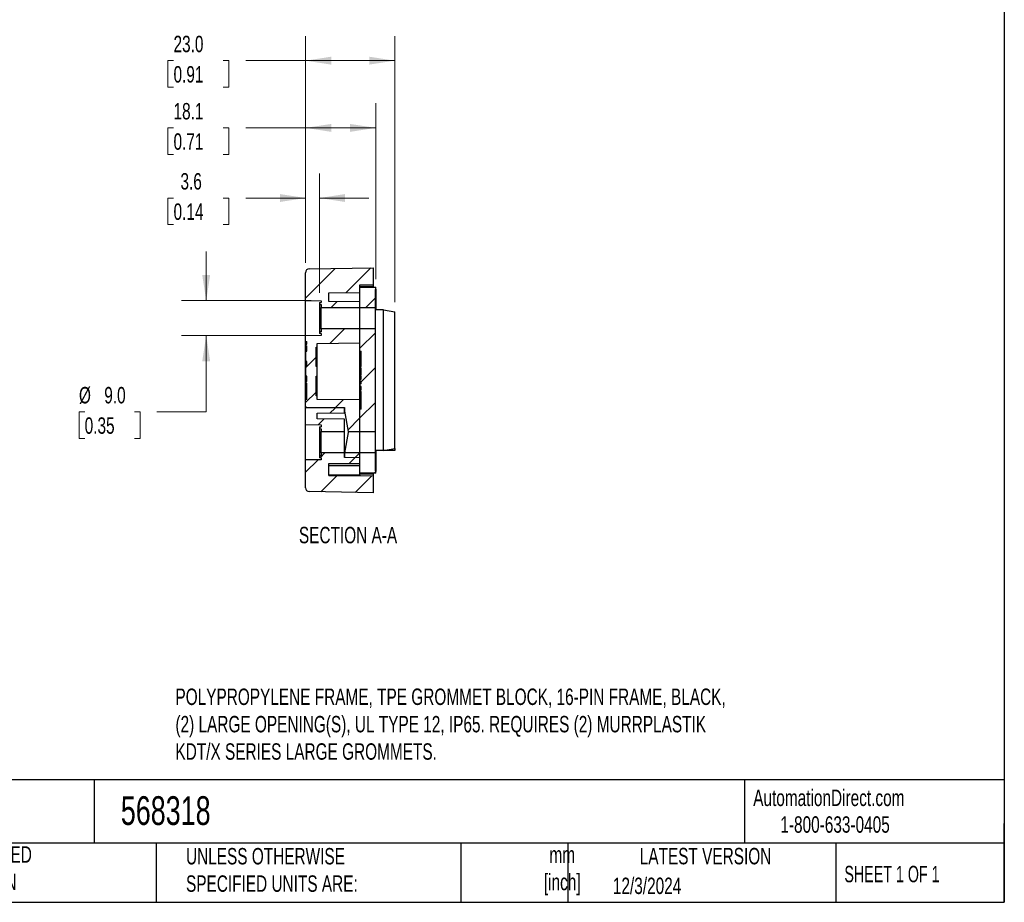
# Model space of a CAD drawing. Header units: millimetres. Extents: x 13 to 546, y 13 to 419.
# Tile 6 of 12: x 292 to 546, y 13 to 240. Entities that reach past the tile are written whole.
import ezdxf

# ---------------------------------------------------------------- set-up
doc = ezdxf.new("R2010")
doc.units = ezdxf.units.MM
doc.header["$LTSCALE"] = 2
doc.layers.add('TEXT', color=140, linetype='Continuous', lineweight=25)
doc.styles.add('SLDTEXTSTYLE0', font='TXT', dxfattribs={"width": 0.7})
doc.styles.add('SLDTEXTSTYLE1', font='TXT', dxfattribs={"width": 0.65})
doc.dimstyles.new('SLDDIMSTYLE0', dxfattribs={"dimtxt": 4.316016, "dimasz": 6.604, "dimexe": 0, "dimexo": 0.0625, "dimgap": 1.079004, "dimtad": 0, "dimtih": 1, "dimtoh": 1, "dimrnd": 1e-09, "dimzin": 4, "dimdsep": 46, "dimtxsty": 'SLDTEXTSTYLE0', "dimsah": 1, "dimcen": 0.09, "dimadec": 0, "dimazin": 1, "dimtfac": 1, "dimtofl": 0, "dimtmove": 0, "dimatfit": 3, "dimfxl": 0, "dimfrac": 2, "dimtolj": 1, "dimtzin": 12, "dimarcsym": 0})
doc.dimstyles.new('SLDDIMSTYLE1', dxfattribs={"dimtxt": 4.316016, "dimasz": 6.604, "dimexe": 0, "dimexo": 0.0625, "dimgap": 1.079004, "dimtad": 0, "dimtih": 1, "dimtoh": 1, "dimrnd": 1e-09, "dimzin": 4, "dimdsep": 46, "dimtxsty": 'SLDTEXTSTYLE0', "dimsah": 1, "dimcen": 0.09, "dimadec": 0, "dimazin": 1, "dimtfac": 1, "dimtmove": 0, "dimatfit": 0, "dimfxl": 0, "dimfrac": 2, "dimtolj": 1, "dimtzin": 12, "dimarcsym": 0})
doc.dimstyles.new('SLDDIMSTYLE3', dxfattribs={"dimtxt": 4.316016, "dimasz": 6.604, "dimexe": 0, "dimexo": 0.0625, "dimgap": 1.079004, "dimtad": 0, "dimtih": 1, "dimtoh": 1, "dimrnd": 1e-09, "dimzin": 12, "dimdsep": 46, "dimtxsty": 'SLDTEXTSTYLE0', "dimsah": 1, "dimcen": 0.09, "dimadec": 0, "dimazin": 3, "dimtfac": 1, "dimtofl": 0, "dimtmove": 0, "dimatfit": 3, "dimfxl": 0, "dimfrac": 2, "dimtolj": 1, "dimtzin": 12, "dimarcsym": 0})
doc.dimstyles.new('SLDDIMSTYLE5', dxfattribs={"dimtxt": 4.316016, "dimasz": 6.604, "dimexe": 0, "dimexo": 0.0625, "dimgap": 1.079004, "dimtad": 0, "dimtih": 1, "dimtoh": 1, "dimrnd": 1e-09, "dimzin": 12, "dimdsep": 46, "dimtxsty": 'SLDTEXTSTYLE0', "dimsah": 1, "dimcen": 0.09, "dimadec": 0, "dimazin": 3, "dimtfac": 1, "dimtmove": 0, "dimatfit": 0, "dimfxl": 0, "dimfrac": 2, "dimtolj": 1, "dimtzin": 12, "dimarcsym": 0})

# ---------------------------------------------------------------- blocks, each defined once
blk = doc.blocks.new('_D_12')
at = {"color": 7, "linetype": 'Continuous', "lineweight": 0}
for p, q in [((366.02, 177.55), (366.02, 200.61)), ((369.62, 169.83), (369.62, 200.61)), ((332, 194.26), (330.55, 194.26)), ((330.55, 194.26), (330.55, 187.4)), ((344.83, 194.26), (346.27, 194.26)), ((346.27, 194.26), (346.27, 187.4)), ((366.02, 194.26), (350.67, 194.26)), ((369.62, 194.26), (382.32, 194.26)), ((330.55, 187.4), (332, 187.4)), ((346.27, 187.4), (344.83, 187.4))]:
    blk.add_line(p, q, dxfattribs=at)
at = {"color": 7, "linetype": 'Continuous', "lineweight": 18}
for points in [[(366.02, 194.26), (359.42, 195.28), (359.42, 193.24)], [(369.62, 194.26), (376.23, 193.24), (376.23, 195.28)]]:
    blk.add_solid(points, dxfattribs=at)
at = {"color": 7, "linetype": 'Continuous', "lineweight": 18, "char_height": 4.233, "attachment_point": 1, "style": 'SLDTEXTSTYLE0'}
for s, insert in [('3.6', (333.79, 200.68)), ('0.14', (332, 192.86))]:
    blk.add_mtext(s, dxfattribs=dict(at, insert=insert))
blk = doc.blocks.new('_D_13')
at = {"color": 7, "linetype": 'Continuous', "lineweight": 0}
for p, q in [((366.02, 177.55), (366.02, 236.02)), ((389.02, 167.45), (389.02, 236.02)), ((332, 229.67), (330.55, 229.67)), ((330.55, 229.67), (330.55, 222.81)), ((344.83, 229.67), (346.27, 229.67)), ((346.27, 229.67), (346.27, 222.81)), ((366.02, 229.67), (350.67, 229.67)), ((389.02, 229.67), (366.02, 229.67)), ((330.55, 222.81), (332, 222.81)), ((346.27, 222.81), (344.83, 222.81))]:
    blk.add_line(p, q, dxfattribs=at)
at = {"color": 7, "linetype": 'Continuous', "lineweight": 18}
for points in [[(366.02, 229.67), (372.63, 228.65), (372.63, 230.69)], [(389.02, 229.67), (382.42, 230.69), (382.42, 228.65)]]:
    blk.add_solid(points, dxfattribs=at)
at = {"color": 7, "linetype": 'Continuous', "lineweight": 18, "char_height": 4.233, "attachment_point": 1, "style": 'SLDTEXTSTYLE0'}
for s, insert in [('23.0', (332, 236.09)), ('0.91', (332, 228.27))]:
    blk.add_mtext(s, dxfattribs=dict(at, insert=insert))
blk = doc.blocks.new('_D_14')
at = {"color": 7, "linetype": 'Continuous', "lineweight": 0}
for p, q in [((340.42, 167.8), (340.42, 180.5)), ((367.48, 167.8), (334.07, 167.8)), ((367.48, 158.8), (334.07, 158.8)), ((340.42, 139.13), (340.42, 158.8)), ((309.1, 139.13), (307.65, 139.13)), ((307.65, 139.13), (307.65, 132.27)), ((321.92, 139.13), (323.37, 139.13)), ((323.37, 139.13), (323.37, 132.27)), ((327.72, 139.13), (340.42, 139.13)), ((307.65, 132.27), (309.1, 132.27)), ((323.37, 132.27), (321.92, 132.27))]:
    blk.add_line(p, q, dxfattribs=at)
at = {"color": 7, "linetype": 'Continuous', "lineweight": 18}
for points in [[(340.42, 167.8), (341.44, 174.4), (339.4, 174.4)], [(340.42, 158.8), (339.4, 152.19), (341.44, 152.19)]]:
    blk.add_solid(points, dxfattribs=at)
at = {"color": 7, "linetype": 'Continuous', "lineweight": 18, "char_height": 4.233, "attachment_point": 1, "style": 'SLDTEXTSTYLE0'}
for s, insert in [('%%c', (307.63, 145.55)), ('9.0', (314.15, 145.55)), ('0.35', (309.1, 137.72))]:
    blk.add_mtext(s, dxfattribs=dict(at, insert=insert))
blk = doc.blocks.new('_D_15')
at = {"color": 7, "linetype": 'Continuous', "lineweight": 0}
for p, q in [((366.02, 177.55), (366.02, 218.69)), ((384.12, 173.34), (384.12, 218.69)), ((332, 212.34), (330.55, 212.34)), ((330.55, 212.34), (330.55, 205.48)), ((344.83, 212.34), (346.27, 212.34)), ((346.27, 212.34), (346.27, 205.48)), ((366.02, 212.34), (350.67, 212.34)), ((384.12, 212.34), (366.02, 212.34)), ((330.55, 205.48), (332, 205.48)), ((346.27, 205.48), (344.83, 205.48))]:
    blk.add_line(p, q, dxfattribs=at)
at = {"color": 7, "linetype": 'Continuous', "lineweight": 18}
for points in [[(366.02, 212.34), (372.63, 211.32), (372.63, 213.35)], [(384.12, 212.34), (377.52, 213.35), (377.52, 211.32)]]:
    blk.add_solid(points, dxfattribs=at)
at = {"color": 7, "linetype": 'Continuous', "lineweight": 18, "char_height": 4.233, "attachment_point": 1, "style": 'SLDTEXTSTYLE0'}
for s, insert in [('18.1', (332, 218.76)), ('0.71', (332, 210.93))]:
    blk.add_mtext(s, dxfattribs=dict(at, insert=insert))

msp = doc.modelspace()

# ---------------------------------------------------------------- hatches: boundary and pattern name
at = {"linetype": 'Continuous', "lineweight": 18}
h = msp.add_hatch(dxfattribs=at)
h.set_pattern_fill('ANSI31', scale=2, style=0)
edge = h.paths.add_edge_path(flags=0)
edge.add_line((369.622, 167.29), (369.622, 166.804))
edge.add_line((369.622, 166.804), (370.022, 166.797))
edge.add_line((370.022, 166.797), (370.022, 166.047))
edge.add_line((370.022, 166.047), (380.022, 166.047))
edge.add_line((380.022, 166.047), (380.022, 167.478))
edge.add_line((380.022, 167.478), (372.022, 167.547))
edge.add_line((372.022, 167.547), (372.022, 169.797))
edge.add_line((372.022, 169.797), (380.022, 169.867))
edge.add_line((380.022, 169.867), (380.022, 171.866))
edge.add_spline(control_points=[(380.022, 171.866), (381.189, 171.887), (382.355, 171.907), (383.522, 171.927)], knot_values=[0.0084555, 0.0084555, 0.0084555, 0.0084555, 0.011956, 0.011956, 0.011956, 0.011956], weights=[1, 1, 1, 1], degree=3, periodic=0)
edge.add_line((383.522, 171.927), (383.522, 176.297))
edge.add_line((383.522, 176.297), (367.005, 176.009))
edge.add_arc((367.022, 175.009), 1, 91, 180)
edge.add_line((366.022, 175.009), (366.022, 167.867))
edge.add_line((366.022, 167.867), (370.022, 167.797))
edge.add_line((370.022, 167.797), (370.022, 167.297))
edge.add_line((370.022, 167.297), (369.622, 167.29))
h = msp.add_hatch(dxfattribs=at)
h.set_pattern_fill('ANSI31', scale=2, style=0)
edge = h.paths.add_edge_path(flags=0)
edge.add_line((384.122, 170.797), (384.172, 170.797))
edge.add_line((384.172, 170.797), (384.172, 171.297))
edge.add_line((384.172, 171.297), (380.022, 171.297))
edge.add_line((380.022, 171.297), (380.022, 166.047))
edge.add_line((380.022, 166.047), (384.022, 166.047))
edge.add_line((384.022, 166.047), (384.022, 170.697))
edge.add_arc((384.122, 170.697), 0.1, 90, 180, ccw=False)
h = msp.add_hatch(dxfattribs=at)
h.set_pattern_fill('ANSI31', scale=2, style=0)
edge = h.paths.add_edge_path(flags=0)
edge.add_line((366.22, 140.383), (376.022, 140.297))
edge.add_line((376.022, 140.297), (376.022, 139.297))
edge.add_line((376.022, 139.297), (376.977, 134.047))
edge.add_line((376.977, 134.047), (380.022, 134.047))
edge.add_line((380.022, 134.047), (380.022, 142.201))
edge.add_line((380.022, 142.201), (369.022, 142.297))
edge.add_line((369.022, 142.297), (369.022, 143.301))
edge.add_line((369.022, 143.301), (368.722, 143.301))
edge.add_line((368.722, 143.301), (368.722, 148.293))
edge.add_line((368.722, 148.293), (369.022, 148.293))
edge.add_line((369.022, 148.293), (369.022, 150.801))
edge.add_line((369.022, 150.801), (368.722, 150.801))
edge.add_line((368.722, 150.801), (368.722, 155.793))
edge.add_line((368.722, 155.793), (369.022, 155.793))
edge.add_line((369.022, 155.793), (369.022, 156.797))
edge.add_line((369.022, 156.797), (380.022, 156.893))
edge.add_line((380.022, 156.893), (380.022, 160.547))
edge.add_line((380.022, 160.547), (370.022, 160.547))
edge.add_line((370.022, 160.547), (370.022, 159.797))
edge.add_line((370.022, 159.797), (369.622, 159.79))
edge.add_line((369.622, 159.79), (369.622, 159.304))
edge.add_line((369.622, 159.304), (370.022, 159.297))
edge.add_line((370.022, 159.297), (370.022, 158.797))
edge.add_line((370.022, 158.797), (366.022, 158.727))
edge.add_line((366.022, 158.727), (366.022, 157.297))
edge.add_line((366.022, 157.297), (366.322, 157.297))
edge.add_line((366.322, 157.297), (366.322, 156.55))
edge.add_line((366.322, 156.55), (366.122, 156.55))
edge.add_line((366.122, 156.55), (366.122, 156.148))
edge.add_line((366.122, 156.148), (366.322, 156.148))
edge.add_line((366.322, 156.148), (366.322, 154.799))
edge.add_line((366.322, 154.799), (366.122, 154.799))
edge.add_line((366.122, 154.799), (366.122, 152.077))
edge.add_line((366.122, 152.077), (366.322, 152.077))
edge.add_line((366.322, 152.077), (366.322, 151.087))
edge.add_line((366.322, 151.087), (366.122, 151.087))
edge.add_line((366.122, 151.087), (366.122, 148.297))
edge.add_line((366.122, 148.297), (366.322, 148.297))
edge.add_line((366.322, 148.297), (366.322, 146.948))
edge.add_line((366.322, 146.948), (366.122, 146.948))
edge.add_line((366.122, 146.948), (366.122, 146.548))
edge.add_line((366.122, 146.548), (366.322, 146.548))
edge.add_line((366.322, 146.548), (366.322, 142.297))
edge.add_line((366.322, 142.297), (366.022, 142.297))
edge.add_line((366.022, 142.297), (366.022, 140.583))
edge.add_arc((366.222, 140.583), 0.2, 180, 269.5)
h = msp.add_hatch(dxfattribs=at)
h.set_pattern_fill('ANSI31', scale=2, style=0)
h.paths.add_polyline_path([(380.122, 147.562), (380.122, 147.085), (380.322, 147.085), (380.322, 146.369), (380.122, 146.369), (380.122, 145.709), (380.322, 145.709), (380.322, 144.78), (380.122, 144.78), (380.122, 144.412), (380.322, 144.412), (380.322, 139.797), (380.022, 139.797), (380.022, 134.047), (384.022, 134.047), (384.022, 160.547), (380.022, 160.547), (380.022, 154.797), (380.322, 154.797), (380.322, 150.866), (380.122, 150.866), (380.122, 150.378), (380.322, 150.378), (380.322, 148.612), (380.122, 148.612), (380.122, 148.315), (380.322, 148.315), (380.322, 147.562)], flags=0)
h = msp.add_hatch(dxfattribs=at)
h.set_pattern_fill('ANSI31', scale=2, style=0)
h.paths.add_polyline_path([(370.022, 134.047), (376.022, 134.047), (376.022, 137.236), (369.022, 137.297), (369.022, 138.797), (376.022, 138.858), (376.022, 140.147), (366.022, 140.06), (366.022, 135.867), (370.022, 135.797), (370.022, 135.297), (369.622, 135.29), (369.622, 134.804), (370.022, 134.797)], flags=0)
h = msp.add_hatch(dxfattribs=at)
h.set_pattern_fill('ANSI31', scale=2, style=0)
edge = h.paths.add_edge_path(flags=0)
edge.add_line((380.022, 125.789), (380.022, 127.297))
edge.add_line((380.022, 127.297), (376.022, 127.367))
edge.add_line((376.022, 127.367), (376.022, 128.547))
edge.add_line((376.022, 128.547), (370.022, 128.547))
edge.add_line((370.022, 128.547), (370.022, 127.797))
edge.add_line((370.022, 127.797), (369.622, 127.79))
edge.add_line((369.622, 127.79), (369.622, 127.304))
edge.add_line((369.622, 127.304), (370.022, 127.297))
edge.add_line((370.022, 127.297), (370.022, 126.797))
edge.add_line((370.022, 126.797), (366.022, 126.727))
edge.add_line((366.022, 126.727), (366.022, 119.585))
edge.add_arc((367.022, 119.585), 1, 180, 269)
edge.add_line((367.005, 118.586), (383.522, 118.297))
edge.add_line((383.522, 118.297), (383.522, 122.667))
edge.add_spline(control_points=[(383.522, 122.667), (382.355, 122.688), (381.189, 122.708), (380.022, 122.728)], knot_values=[0.0115139, 0.0115139, 0.0115139, 0.0115139, 0.0150145, 0.0150145, 0.0150145, 0.0150145], weights=[1, 1, 1, 1], degree=3, periodic=0)
edge.add_line((380.022, 122.728), (372.022, 122.728))
edge.add_line((372.022, 122.728), (372.022, 125.789))
edge.add_line((372.022, 125.789), (380.022, 125.789))
h = msp.add_hatch(dxfattribs=at)
h.set_pattern_fill('ANSI31', scale=2, style=0)
h.paths.add_polyline_path([(380.022, 127.358), (380.022, 128.547), (376.067, 128.547), (376.022, 128.297), (376.022, 127.428)], flags=0)
h = msp.add_hatch(dxfattribs=at)
h.set_pattern_fill('ANSI31', scale=2, style=0)
edge = h.paths.add_edge_path(flags=0)
edge.add_line((380.022, 123.297), (384.172, 123.297))
edge.add_line((384.172, 123.297), (384.172, 123.797))
edge.add_line((384.172, 123.797), (384.122, 123.797))
edge.add_arc((384.122, 123.897), 0.1, 180, 270, ccw=False)
edge.add_line((384.022, 123.897), (384.022, 128.547))
edge.add_line((384.022, 128.547), (380.022, 128.547))
edge.add_line((380.022, 128.547), (380.022, 123.297))

# ---------------------------------------------------------------- linework, layer by layer
for p, q in [((367.005, 176.009), (383.522, 176.297)), ((383.522, 171.927), (383.522, 176.297)), ((366.022, 167.867), (366.022, 175.009)), ((380.022, 171.866), (383.522, 171.927)), ((380.022, 169.867), (380.022, 171.866)), ((380.022, 171.54), (383.522, 171.601)), ((380.022, 166.047), (380.022, 171.297)), ((380.022, 171.297), (384.172, 171.297)), ((384.022, 166.047), (384.022, 170.697)), ((384.022, 170.297), (384.122, 170.297)), ((384.172, 170.797), (384.122, 170.797)), ((384.122, 170.797), (384.122, 170.297)), ((384.172, 170.297), (384.122, 170.297)), ((384.122, 170.297), (384.122, 165.422)), ((384.172, 170.797), (384.172, 171.297)), ((384.172, 170.797), (384.172, 170.297)), ((384.172, 165.422), (384.172, 170.297)), ((366.022, 167.867), (370.022, 167.797)), ((366.022, 158.727), (366.022, 167.867)), ((370.022, 167.797), (370.022, 167.297)), ((372.022, 169.797), (380.022, 169.867)), ((372.022, 167.547), (372.022, 169.797)), ((380.022, 167.478), (372.022, 167.547)), ((380.022, 166.047), (380.022, 167.478)), ((369.622, 167.29), (370.022, 167.297)), ((369.622, 167.29), (369.622, 166.804)), ((369.622, 166.804), (370.022, 166.797)), ((369.622, 166.804), (369.622, 159.79)), ((370.022, 166.797), (370.022, 166.047)), ((370.022, 166.047), (380.022, 166.047)), ((370.022, 160.547), (370.022, 166.047)), ((380.022, 160.547), (380.022, 166.047)), ((380.022, 160.547), (380.022, 166.047)), ((380.022, 166.047), (384.022, 166.047)), ((384.022, 160.547), (384.022, 166.047)), ((386.122, 165.422), (384.022, 165.422)), ((386.122, 129.172), (386.122, 165.422)), ((386.122, 165.422), (389.022, 164.911)), ((389.022, 129.684), (389.022, 164.911)), ((370.022, 160.547), (370.022, 159.797)), ((380.022, 160.547), (370.022, 160.547)), ((380.022, 156.893), (380.022, 160.547)), ((380.022, 154.797), (380.022, 160.547)), ((384.022, 160.547), (380.022, 160.547)), ((384.022, 134.047), (384.022, 160.547)), ((370.022, 158.797), (366.022, 158.727)), ((366.022, 157.297), (366.022, 158.727)), ((370.022, 159.797), (369.622, 159.79)), ((369.622, 159.79), (369.622, 159.304)), ((370.022, 159.297), (369.622, 159.304)), ((370.022, 159.297), (370.022, 158.797)), ((366.022, 157.297), (366.322, 157.297)), ((366.022, 156.297), (366.022, 157.297)), ((366.022, 143.297), (366.022, 156.297)), ((366.122, 156.297), (366.022, 156.297)), ((366.122, 156.148), (366.122, 156.55)), ((366.122, 156.55), (366.322, 156.55)), ((366.122, 156.148), (366.322, 156.148)), ((366.122, 155.748), (366.122, 156.148)), ((366.322, 155.748), (366.122, 155.748)), ((366.122, 154.799), (366.122, 155.748)), ((366.122, 152.077), (366.122, 154.799)), ((366.122, 154.799), (366.322, 154.799)), ((366.322, 156.55), (366.322, 157.297)), ((366.322, 154.799), (366.322, 156.148)), ((368.722, 155.793), (369.022, 155.793)), ((368.722, 150.801), (368.722, 155.793)), ((369.022, 156.797), (380.022, 156.893)), ((369.022, 155.793), (369.022, 156.797)), ((369.022, 150.801), (369.022, 155.793)), ((380.022, 142.201), (380.022, 154.797)), ((380.022, 154.797), (380.322, 154.797)), ((380.322, 150.866), (380.322, 154.797)), ((368.722, 154.297), (368.922, 154.297)), ((368.922, 152.297), (368.722, 152.297)), ((368.922, 152.297), (368.922, 154.297)), ((366.322, 152.077), (366.122, 152.077)), ((366.122, 152.077), (366.122, 151.087)), ((366.122, 148.297), (366.122, 151.087)), ((366.122, 151.087), (366.322, 151.087)), ((366.322, 151.087), (366.322, 152.077)), ((369.022, 150.801), (368.722, 150.801)), ((369.022, 148.293), (369.022, 150.801)), ((380.322, 151.148), (380.122, 151.148)), ((380.122, 150.378), (380.122, 150.866)), ((380.122, 150.866), (380.322, 150.866)), ((380.322, 150.378), (380.122, 150.378)), ((380.122, 150.204), (380.122, 150.345)), ((380.322, 150.204), (380.122, 150.204)), ((380.322, 148.612), (380.322, 150.378)), ((366.322, 148.297), (366.122, 148.297)), ((366.122, 147.348), (366.122, 148.297)), ((366.322, 147.348), (366.122, 147.348)), ((366.122, 146.948), (366.122, 147.348)), ((366.322, 146.948), (366.322, 148.297)), ((368.722, 148.293), (369.022, 148.293)), ((368.722, 143.301), (368.722, 148.293)), ((369.022, 143.301), (369.022, 148.293)), ((380.322, 149.618), (380.122, 149.618)), ((380.122, 149.239), (380.122, 149.618)), ((380.322, 149.239), (380.122, 149.239)), ((380.322, 149.047), (380.122, 149.047)), ((380.122, 149.047), (380.122, 148.612)), ((380.122, 148.315), (380.122, 148.612)), ((380.122, 148.612), (380.322, 148.612)), ((380.322, 148.315), (380.122, 148.315)), ((380.322, 147.638), (380.122, 147.638)), ((380.122, 147.562), (380.122, 147.638)), ((380.122, 147.085), (380.122, 147.562)), ((380.122, 147.562), (380.322, 147.562)), ((380.322, 147.562), (380.322, 148.315)), ((366.122, 146.548), (366.122, 146.948)), ((366.322, 146.948), (366.122, 146.948)), ((366.322, 146.548), (366.122, 146.548)), ((366.322, 145.459), (366.122, 145.459)), ((366.322, 142.297), (366.322, 146.548)), ((380.122, 147.085), (380.322, 147.085)), ((380.322, 146.728), (380.122, 146.728)), ((380.322, 146.369), (380.122, 146.369)), ((380.122, 145.709), (380.122, 146.369)), ((380.322, 145.709), (380.122, 145.709)), ((380.122, 144.412), (380.122, 144.78)), ((380.122, 144.78), (380.322, 144.78)), ((380.322, 146.369), (380.322, 147.085)), ((380.322, 144.78), (380.322, 145.709)), ((366.022, 142.297), (366.022, 143.297)), ((366.022, 143.297), (366.122, 143.297)), ((366.322, 142.297), (366.022, 142.297)), ((366.022, 140.583), (366.022, 142.297)), ((366.322, 144.504), (366.122, 144.504)), ((366.122, 143.462), (366.322, 143.462)), ((366.122, 143.462), (366.122, 142.797)), ((366.322, 142.797), (366.122, 142.797)), ((369.022, 143.301), (368.722, 143.301)), ((369.022, 142.297), (369.022, 143.301)), ((380.022, 142.201), (369.022, 142.297)), ((380.022, 134.047), (380.022, 142.201)), ((380.322, 144.412), (380.122, 144.412)), ((380.322, 143.675), (380.122, 143.675)), ((380.322, 139.797), (380.322, 144.412)), ((366.022, 140.104), (366.022, 140.539)), ((376.022, 140.147), (366.022, 140.06)), ((366.022, 135.867), (366.022, 140.06)), ((366.218, 140.062), (366.218, 140.383)), ((366.22, 140.383), (376.022, 140.297)), ((367.022, 140.376), (367.022, 140.069)), ((371.422, 140.337), (371.422, 140.107)), ((371.722, 140.335), (371.722, 140.11)), ((372.022, 140.112), (372.022, 140.332)), ((376.022, 140.297), (376.022, 139.297)), ((376.022, 138.858), (376.022, 140.147)), ((380.022, 134.047), (380.022, 139.797)), ((380.322, 139.797), (380.022, 139.797)), ((369.022, 138.797), (376.022, 138.858)), ((369.022, 137.297), (369.022, 138.797)), ((376.022, 137.236), (369.022, 137.297)), ((376.022, 139.297), (376.977, 134.047)), ((376.022, 134.047), (376.022, 137.236)), ((366.022, 135.867), (370.022, 135.797)), ((366.022, 126.727), (366.022, 135.867)), ((369.622, 135.29), (370.022, 135.297)), ((369.622, 135.29), (369.622, 134.804)), ((369.622, 134.804), (370.022, 134.797)), ((369.622, 134.804), (369.622, 127.79)), ((370.022, 135.797), (370.022, 135.297)), ((370.022, 134.797), (370.022, 134.047)), ((370.022, 128.547), (370.022, 134.047)), ((370.022, 134.047), (376.022, 134.047)), ((376.022, 128.547), (376.022, 134.047)), ((377.022, 133.797), (376.067, 128.547)), ((376.977, 134.047), (380.022, 134.047)), ((376.977, 134.047), (377.022, 133.797)), ((380.022, 128.547), (380.022, 134.047)), ((380.022, 134.047), (384.022, 134.047)), ((380.022, 128.547), (380.022, 134.047)), ((384.022, 128.547), (384.022, 134.047)), ((386.122, 129.172), (389.022, 129.684)), ((389.022, 129.684), (389.022, 129.172)), ((370.022, 127.797), (369.622, 127.79)), ((369.622, 127.79), (369.622, 127.304)), ((370.022, 127.297), (369.622, 127.304)), ((370.022, 128.547), (370.022, 127.797)), ((376.022, 128.547), (370.022, 128.547)), ((370.022, 127.297), (370.022, 126.797)), ((376.022, 127.367), (376.022, 128.547)), ((376.067, 128.547), (376.022, 128.297)), ((376.022, 128.297), (376.022, 127.428)), ((376.022, 127.428), (380.022, 127.358)), ((380.022, 127.297), (376.022, 127.367)), ((380.022, 128.547), (376.067, 128.547)), ((380.022, 127.358), (380.022, 128.547)), ((384.022, 128.547), (380.022, 128.547)), ((380.022, 123.297), (380.022, 128.547)), ((380.022, 125.789), (380.022, 127.297)), ((386.122, 129.172), (384.022, 129.172)), ((384.022, 123.897), (384.022, 128.547)), ((384.122, 129.172), (384.122, 124.297)), ((384.172, 124.297), (384.172, 129.172)), ((389.022, 129.172), (386.122, 129.172)), ((370.022, 126.797), (366.022, 126.727)), ((366.022, 119.585), (366.022, 126.727)), ((372.022, 125.789), (380.022, 125.789)), ((372.022, 122.728), (372.022, 125.789)), ((372.022, 125.289), (380.022, 125.289)), ((380.022, 122.774), (372.022, 122.774)), ((372.022, 122.728), (380.022, 122.728)), ((380.022, 122.774), (380.022, 123.297)), ((384.172, 123.297), (380.022, 123.297)), ((383.522, 122.994), (380.022, 123.055)), ((380.022, 122.774), (380.022, 122.728)), ((380.022, 122.728), (383.522, 122.667)), ((383.522, 122.667), (383.522, 122.994)), ((383.522, 118.297), (383.522, 122.667)), ((384.022, 124.297), (384.122, 124.297)), ((384.122, 124.297), (384.122, 123.797)), ((384.122, 124.297), (384.172, 124.297)), ((384.122, 123.797), (384.172, 123.797)), ((384.172, 124.297), (384.172, 123.797)), ((384.172, 123.297), (384.172, 123.797)), ((383.522, 118.297), (367.005, 118.586))]:
    msp.add_line(p, q)
for centre, radius, start, end in [((367.022, 175.009), 1, 91, 180), ((384.122, 170.697), 0.1, 90, 180), ((366.222, 140.583), 0.2, 180, 269.5), ((384.122, 123.897), 0.1, 180, 270), ((367.022, 119.585), 1, 180, 269)]:
    msp.add_arc(centre, radius, start, end)
for points, knots in [([(383.522, 171.615), (383.522, 171.613), (383.522, 171.607), (383.522, 171.709), (383.522, 171.855), (383.522, 171.927)], [0, 0, 0, 0, 0.2428166, 0.6214039, 1, 1, 1, 1]), ([(383.522, 171.297), (383.522, 171.304), (383.522, 171.39), (383.522, 171.462), (383.522, 171.527)], [0, 0, 0, 0, 0.0812072, 1, 1, 1, 1]), ([(380.122, 150.866), (380.122, 150.962), (380.122, 151.031), (380.122, 151.124), (380.122, 151.148), (380.122, 151.148)], [-1.8923049, -1.8923049, -1.8923049, -1.8923049, -1, -1, 0, 0, 0, 0]), ([(380.122, 149.618), (380.122, 149.62), (380.122, 149.673), (380.122, 149.885), (380.122, 150.027), (380.122, 150.204)], [-2, -2, -2, -2, -1, -1, 0, 0, 0, 0]), ([(366.122, 144.504), (366.122, 144.795), (366.122, 145.027), (366.122, 145.372), (366.122, 145.459), (366.122, 145.459)], [-2, -2, -2, -2, -1, -1, 0, 0, 0, 0]), ([(366.122, 143.462), (366.122, 143.462), (366.122, 143.556), (366.122, 143.932), (366.122, 144.185), (366.122, 144.504)], [-2, -2, -2, -2, -1, -1, 0, 0, 0, 0]), ([(380.122, 144.412), (380.122, 144.323), (380.122, 144.207), (380.122, 143.919), (380.122, 143.79), (380.122, 143.675)], [-2, -2, -2, -2, -1, -1, 0, 0, 0, 0]), ([(383.522, 123.059), (383.522, 123.064), (383.522, 123.128), (383.522, 123.217), (383.522, 123.297)], [0, 0, 0, 0, 0.0885917, 1, 1, 1, 1])]:
    msp.add_open_spline(points, degree=3, knots=knots)
for points in [[(380.122, 146.728), (380.122, 146.867), (380.122, 146.986), (380.122, 147.085)], [(380.122, 146.369), (380.122, 146.472), (380.122, 146.591), (380.122, 146.728)]]:
    msp.add_open_spline(points, degree=3)
at = {"layer": 'TEXT'}
for p, q in [((546.1, 419.1), (546.1, 12.7)), ((546.1, 44.252), (12.7, 44.252)), ((311.518, 44.252), (311.518, 27.94)), ((479.151, 44.252), (479.151, 27.94)), ((546.1, 12.7), (546.1, 33.02)), ((546.1, 27.94), (12.7, 27.94)), ((327.56, 27.94), (327.56, 12.7)), ((406.049, 27.94), (406.049, 12.7)), ((433.624, 27.94), (433.624, 12.7)), ((502.697, 27.94), (502.697, 12.7)), ((12.7, 12.7), (546.1, 12.7))]:
    msp.add_line(p, q, dxfattribs=at)

# ---------------------------------------------------------------- texts
at = {"color": 7, "linetype": 'Continuous', "lineweight": 0, "style": 'SLDTEXTSTYLE0'}
for s, insert, char_height, attachment_point in [('SECTION A-A', (376.973, 109.488), 4.23333, 2), ('POLYPROPYLENE FRAME, TPE GROMMET BLOCK, 16-PIN FRAME, BLACK, ^J(2) LARGE OPENING(S), UL TYPE 12, IP65. REQUIRES (2) MURRPLASTIK ^JKDT/X SERIES LARGE GROMMETS.', (332.495, 67.805), 4.233333, 1)]:
    msp.add_mtext(s, dxfattribs=dict(at, insert=insert, char_height=char_height, attachment_point=attachment_point))
at = {"color": 179, "linetype": 'Continuous', "lineweight": 18, "char_height": 4.23333, "attachment_point": 1, "style": 'SLDTEXTSTYLE0'}
for s, insert in [('AutomationDirect.com', (481.39, 41.753)), ('1-800-633-0405', (488.383, 34.874))]:
    msp.add_mtext(s, dxfattribs=dict(at, insert=insert))
at = {"layer": 'TEXT'}
for s, insert, char_height, attachment_point, style in [('568318', (318.415, 40.047), 7.4083, 1, 'SLDTEXTSTYLE0'), ('METRIC UNITS USED ^JFOR PART DESIGN', (255.209, 27.145), 4.23333, 1, 'SLDTEXTSTYLE0'), ('UNLESS OTHERWISE ^JSPECIFIED UNITS ARE:', (335.216, 26.7), 4.23333, 1, 'SLDTEXTSTYLE0'), ('mm^J[inch]', (432.17, 27.103), 4.2333, 2, 'SLDTEXTSTYLE0'), ('LATEST VERSION', (469.104, 26.728), 4.23333, 2, 'SLDTEXTSTYLE0'), ('SHEET 1 OF 1', (504.883, 22.103), 4.23333, 1, 'SLDTEXTSTYLE1'), ('12/3/2024', (445.226, 19.074), 4.2333, 1, 'SLDTEXTSTYLE0')]:
    msp.add_mtext(s, dxfattribs=dict(at, insert=insert, char_height=char_height, attachment_point=attachment_point, style=style))

# ---------------------------------------------------------------- dimensions: what is measured, and where the dimension line sits
at = {"color": 7, "linetype": 'Continuous', "lineweight": 18}
for base, p2, dimstyle, picture, middle in [((389.022, 229.669), (389.022, 164.911), 'SLDDIMSTYLE0', '_D_13', (338.412, 229.669)), ((384.122, 212.337), (384.122, 170.797), 'SLDDIMSTYLE3', '_D_15', (338.412, 212.337))]:
    dim = msp.add_linear_dim(base=base, p1=(366.022, 175.009), p2=p2, dimstyle=dimstyle, dxfattribs=at)
    dim.commit()
    dim.dimension.update_dxf_attribs({"geometry": picture, "text_midpoint": middle, "dimtype": 160})
dim = msp.add_linear_dim(base=(369.622, 194.26), p1=(366.022, 175.009), p2=(369.622, 167.29), angle=0, dimstyle='SLDDIMSTYLE5', dxfattribs=at)
dim.commit()
dim.dimension.update_dxf_attribs({"geometry": '_D_12', "text_midpoint": (338.412, 194.26), "dimtype": 160})
dim = msp.add_linear_dim(base=(340.42, 158.797), p1=(370.022, 167.797), p2=(370.022, 158.797), angle=90, text='%%c<>', dimstyle='SLDDIMSTYLE1', dxfattribs=at)
dim.commit()
dim.dimension.update_dxf_attribs({"geometry": '_D_14', "text_midpoint": (340.42, 139.126), "dimtype": 160})

doc.saveas('drawing.dxf')
